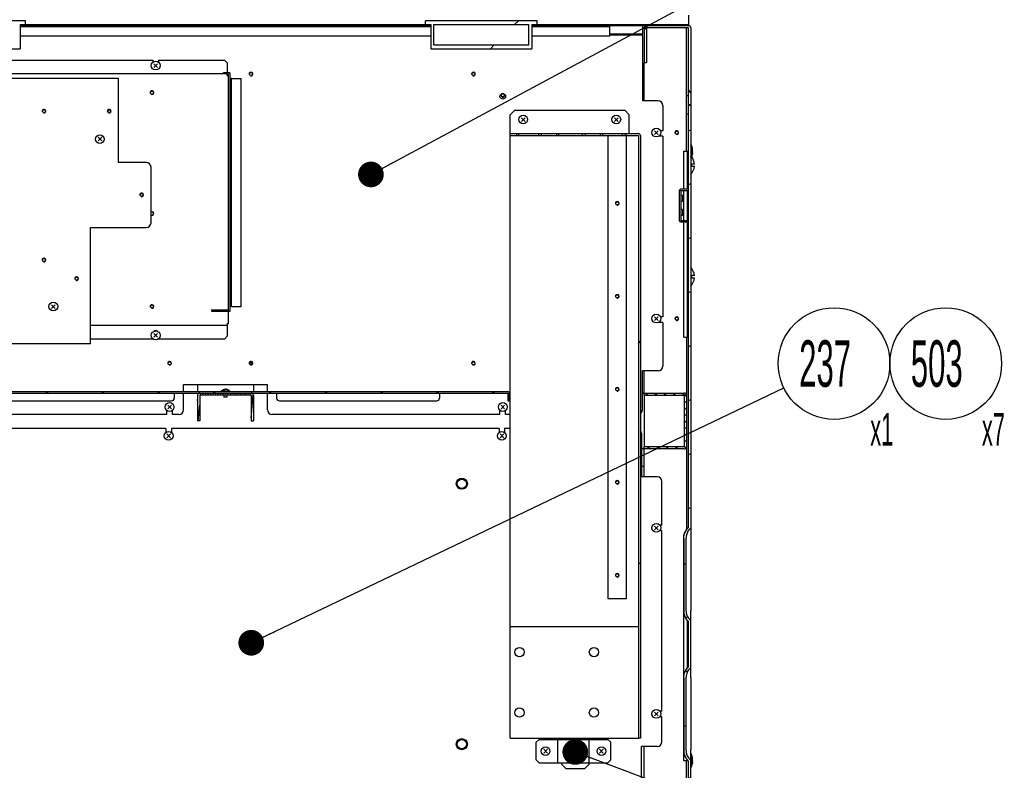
# Model space of a CAD drawing. Header units: millimetres. Extents: x 0 to 8390, y -1 to 5930.
# Tile 56 of 65: x 5324 to 6382, y 4102 to 4909. Entities that reach past the tile are written whole.
import ezdxf

# ---------------------------------------------------------------- set-up
doc = ezdxf.new("R2010")
doc.units = ezdxf.units.MM
doc.header["$LTSCALE"] = 462.55
doc.layers.get('0').update_dxf_attribs({"linetype": 'CONTINUOUS'})
for name, color, linetype in [('02___PRT_ALL_AXES', 7, 'CONTINUOUS'), ('7_ALL_FEATURES', 7, 'CONTINUOUS'), ('ALL_AXIS', 7, 'CONTINUOUS'), ('ALL_COSM_SKETCH', 7, 'CONTINUOUS')]:
    doc.layers.add(name, color=color, linetype=linetype)
doc.styles.get("Standard").update_dxf_attribs({"font": 'txt', "width": 0.5})
doc.dimstyles.get("Standard").update_dxf_attribs({"dimtxt": 35, "dimasz": 27.6, "dimexe": 2, "dimexo": 1, "dimtad": 1, "dimdec": 3, "dimdsep": 46, "dimtxsty": 'Standard', "dimblk": '_FILLED', "dimblk1": '_FILLED', "dimblk2": '_FILLED', "dimcen": 0.09, "dimadec": 3, "dimazin": 2, "dimtol": 1, "dimtp": 0.05, "dimtm": 0.05, "dimtfac": 1, "dimtdec": 3, "dimtofl": 0, "dimtmove": 0, "dimatfit": 3, "dimldrblk": '_FILLED', "dimfxl": 0, "dimtolj": 1, "dimarcsym": 0})
pattern_1 = [(45, (0, 0), (-118.9354, 118.9354), [])]

# ---------------------------------------------------------------- blocks, each defined once
blk = doc.blocks.new('_FILLED')
at = {"color": 0, "linetype": 'ByBlock'}
blk.add_solid([(0, 0), (-1, 0.163), (-1, -0.163)], dxfattribs=at)
blk = doc.blocks.new('BOM BALLOON 130_BL7', base_point=(6205.7, 4525.4))
at = {"color": 2, "linetype": 'Continuous'}
blk.add_circle((6198.7, 4539.5), 60, dxfattribs=at)
at = {"color": 2, "linetype": 'Continuous', "width": 0.5}
for s, height, p in [('237', 50, (6161.2, 4514.5)), ('x1', 35, (6237.6, 4451.3))]:
    blk.add_text(s, height=height, dxfattribs=at).set_placement(p)
blk = doc.blocks.new('BOM BALLOON 245_BL50', base_point=(6325.7, 4525.4))
at = {"color": 2, "linetype": 'Continuous'}
blk.add_circle((6318.7, 4539.5), 60, dxfattribs=at)
at = {"color": 2, "linetype": 'Continuous', "width": 0.5}
for s, height, p in [('503', 50, (6281.2, 4514.5)), ('x7', 35, (6357.6, 4451.3))]:
    blk.add_text(s, height=height, dxfattribs=at).set_placement(p)

msp = doc.modelspace()

# ---------------------------------------------------------------- hatches: boundary and pattern name
at = {"linetype": 'Continuous'}
h = msp.add_hatch(dxfattribs=at)
h.set_pattern_fill('DEFAULT__8', color=2, scale=54.240529, angle=45, style=0, pattern_type=0)
h.set_pattern_definition([(45, (0, 0), (-38.35385, 38.35385), [])])
edge = h.paths.add_edge_path()
edge.add_line((5046.7, 4904), (5215.5, 4904))
edge.add_line((5215.5, 4902.8), (5215.5, 4904))
edge.add_line((5046.7, 4902.8), (5215.5, 4902.8))
edge.add_line((5046.7, 4902.8), (5046.7, 4904))
edge = h.paths.add_edge_path()
edge.add_line((6042.7, 4902.8), (6042.7, 4904))
edge.add_line((5874, 4902.8), (6042.7, 4902.8))
edge.add_line((5874, 4902.8), (5874, 4904))
edge.add_line((5874, 4904), (6042.7, 4904))
edge = h.paths.add_edge_path()
edge.add_line((5324, 4904), (5765.5, 4904))
edge.add_line((5765.5, 4902.8), (5765.5, 4904))
edge.add_line((5324, 4902.8), (5765.5, 4902.8))
edge.add_line((5324, 4902.8), (5324, 4904))
h = msp.add_hatch(dxfattribs=at)
h.set_pattern_fill('DEFAULT__2', color=2, scale=168.2, angle=45, style=0, pattern_type=0)
h.set_pattern_definition(pattern_1)
edge = h.paths.add_edge_path()
edge.add_line((5329.7, 4904), (5324, 4904))
edge.add_line((5324, 4904), (5324, 4878))
edge.add_line((5215.5, 4878), (5324, 4878))
edge.add_line((5215.5, 4904), (5215.5, 4878))
edge.add_line((5215.5, 4904), (5209.7, 4904))
edge.add_line((5209.7, 4904), (5209.7, 4908))
edge.add_line((5329.7, 4908), (5209.7, 4908))
edge.add_line((5329.7, 4904), (5329.7, 4908))
edge.add_line((5218.7, 4882), (5218.7, 4904))
edge.add_line((5218.7, 4882), (5320.7, 4882))
edge.add_line((5320.7, 4882), (5320.7, 4904))
edge.add_line((5218.7, 4904), (5320.7, 4904))
h = msp.add_hatch(dxfattribs=at)
h.set_pattern_fill('DEFAULT__1', color=2, scale=168.2, angle=45, style=0, pattern_type=0)
h.set_pattern_definition(pattern_1)
edge = h.paths.add_edge_path()
edge.add_line((5879.7, 4904), (5874, 4904))
edge.add_line((5874, 4904), (5874, 4878))
edge.add_line((5765.5, 4878), (5874, 4878))
edge.add_line((5765.5, 4904), (5765.5, 4878))
edge.add_line((5765.5, 4904), (5759.7, 4904))
edge.add_line((5759.7, 4904), (5759.7, 4908))
edge.add_line((5879.7, 4908), (5759.7, 4908))
edge.add_line((5879.7, 4904), (5879.7, 4908))
edge.add_line((5768.7, 4882), (5768.7, 4904))
edge.add_line((5768.7, 4882), (5870.7, 4882))
edge.add_line((5870.7, 4882), (5870.7, 4904))
edge.add_line((5768.7, 4904), (5870.7, 4904))
h = msp.add_hatch(dxfattribs=at)
h.set_pattern_fill('DEFAULT__23', color=2, scale=55.957137, angle=125, style=0, pattern_type=0)
h.set_pattern_definition([(125, (0, 0), (-45.8374, -32.0957), [])])
edge = h.paths.add_edge_path()
edge.add_line((6044.7, 4900.5), (6044.7, 4817.8))
edge.add_line((6044.7, 4817.8), (6042.4, 4817.8))
edge.add_line((6042.4, 4900.5), (6042.4, 4817.8))
edge.add_line((6042.4, 4900.5), (5997, 4900.5))
edge.add_line((5997, 4900.5), (5997, 4862.8))
edge.add_line((5997, 4862.8), (5994.7, 4862.8))
edge.add_line((5994.7, 4900.5), (5994.7, 4862.8))
edge.add_arc((5997, 4900.5), 2.3, 90, 180)
edge.add_line((6042.4, 4902.8), (5997, 4902.8))
edge.add_arc((6042.4, 4900.5), 2.3, 0, 90)
edge = h.paths.add_edge_path()
edge.add_line((6044.7, 4062.8), (6044.7, 3705.1))
edge.add_arc((6042.4, 3705.1), 2.3, 270, 360)
edge.add_line((6042.4, 3702.8), (6007, 3702.8))
edge.add_arc((6007, 3705.1), 2.3, 180, 270)
edge.add_line((6004.7, 3705.1), (6004.7, 3740.5))
edge.add_line((6004.7, 3740.5), (5984.7, 3740.5))
edge.add_line((5984.7, 3740.5), (5984.7, 3742.8))
edge.add_line((6004.7, 3742.8), (5984.7, 3742.8))
edge.add_arc((6004.7, 3740.5), 2.3, 0, 90)
edge.add_line((6007, 3705.1), (6007, 3740.5))
edge.add_line((6042.4, 3705.1), (6007, 3705.1))
edge.add_line((6042.4, 4062.8), (6042.4, 3705.1))
edge.add_line((6044.7, 4062.8), (6042.4, 4062.8))
h = msp.add_hatch(dxfattribs=at)
h.set_pattern_fill('DEFAULT__22', color=2, scale=54.104658, angle=205, style=0, pattern_type=0)
h.set_pattern_definition([(205, (0, 0), (22.8656, -49.03547), [])])
edge = h.paths.add_edge_path()
edge.add_line((6042.4, 4052.8), (6042.4, 4072.8))
edge.add_line((6040.1, 4052.8), (6042.4, 4052.8))
edge.add_line((6040.1, 4052.8), (6040.1, 4072.8))
edge.add_line((6040.1, 4072.8), (6042.4, 4072.8))
edge = h.paths.add_edge_path()
edge.add_line((6042.4, 4807.8), (6042.4, 4827.8))
edge.add_line((6040.1, 4807.8), (6042.4, 4807.8))
edge.add_line((6040.1, 4807.8), (6040.1, 4827.8))
edge.add_line((6040.1, 4827.8), (6042.4, 4827.8))
h = msp.add_hatch(dxfattribs=at)
h.set_pattern_fill('DEFAULT__10', color=2, scale=52.570907, angle=205, style=0, pattern_type=0)
h.set_pattern_definition([(205, (0, 0), (22.21743, -47.64542), [])])
edge = h.paths.add_edge_path()
edge.add_line((6042.4, 4816.8), (6042.4, 4363.4))
edge.add_line((6044.7, 4816.8), (6042.4, 4816.8))
edge.add_line((6044.7, 4816.8), (6044.7, 4362.1))
edge.add_spline(control_points=[(6044.7, 4362.1), (6044.7, 4362.1), (6044.5, 4362), (6044.2, 4361.8), (6043.9, 4361.7), (6043.6, 4361.4), (6043.3, 4361.2), (6043, 4360.8), (6042.6, 4360.5), (6042.2, 4360), (6041.8, 4359.4), (6041.4, 4358.8), (6041, 4358.1), (6040.7, 4357.3), (6040.4, 4356.5), (6040.1, 4355.6), (6039.9, 4354.6), (6039.8, 4353.6), (6039.7, 4352.6), (6039.6, 4351.9), (6039.6, 4351.5)], knot_values=[0, 0, 0, 0, 0.055556, 0.111111, 0.166667, 0.222222, 0.277778, 0.333333, 0.388889, 0.444444, 0.5, 0.555556, 0.611111, 0.666667, 0.722222, 0.777778, 0.833333, 0.888889, 0.944444, 1, 1, 1, 1], degree=3, periodic=0)
edge.add_line((6039.6, 4351.5), (6039.6, 4274.1))
edge.add_spline(control_points=[(6039.6, 4274.1), (6039.6, 4273.8), (6039.7, 4273.1), (6039.8, 4272.1), (6039.9, 4271.1), (6040.1, 4270.1), (6040.4, 4269.2), (6040.7, 4268.4), (6041, 4267.6), (6041.4, 4266.9), (6041.8, 4266.2), (6042.2, 4265.7), (6042.6, 4265.2), (6043, 4264.8), (6043.3, 4264.5), (6043.6, 4264.2), (6043.9, 4264), (6044.2, 4263.8), (6044.5, 4263.7), (6044.7, 4263.6), (6044.7, 4263.6)], knot_values=[0, 0, 0, 0, 0.055556, 0.111111, 0.166667, 0.222222, 0.277778, 0.333333, 0.388889, 0.444444, 0.5, 0.555556, 0.611111, 0.666667, 0.722222, 0.777778, 0.833333, 0.888889, 0.944444, 1, 1, 1, 1], degree=3, periodic=0)
edge.add_line((6044.7, 4212.1), (6044.7, 4263.6))
edge.add_spline(control_points=[(6044.7, 4212.1), (6044.7, 4212.1), (6044.5, 4212), (6044.2, 4211.8), (6043.9, 4211.7), (6043.6, 4211.4), (6043.3, 4211.2), (6043, 4210.8), (6042.6, 4210.5), (6042.2, 4210), (6041.8, 4209.4), (6041.4, 4208.8), (6041, 4208.1), (6040.7, 4207.3), (6040.4, 4206.5), (6040.1, 4205.6), (6039.9, 4204.6), (6039.8, 4203.6), (6039.7, 4202.6), (6039.6, 4201.9), (6039.6, 4201.5)], knot_values=[0, 0, 0, 0, 0.055556, 0.111111, 0.166667, 0.222222, 0.277778, 0.333333, 0.388889, 0.444444, 0.5, 0.555556, 0.611111, 0.666667, 0.722222, 0.777778, 0.833333, 0.888889, 0.944444, 1, 1, 1, 1], degree=3, periodic=0)
edge.add_line((6039.6, 4201.5), (6039.6, 4124.1))
edge.add_spline(control_points=[(6039.6, 4124.1), (6039.6, 4123.8), (6039.7, 4123.1), (6039.8, 4122.1), (6039.9, 4121.1), (6040.1, 4120.1), (6040.4, 4119.2), (6040.7, 4118.4), (6041, 4117.6), (6041.4, 4116.9), (6041.8, 4116.2), (6042.2, 4115.7), (6042.6, 4115.2), (6043, 4114.8), (6043.3, 4114.5), (6043.6, 4114.2), (6043.9, 4114), (6044.2, 4113.8), (6044.5, 4113.7), (6044.7, 4113.6), (6044.7, 4113.6)], knot_values=[0, 0, 0, 0, 0.055556, 0.111111, 0.166667, 0.222222, 0.277778, 0.333333, 0.388889, 0.444444, 0.5, 0.555556, 0.611111, 0.666667, 0.722222, 0.777778, 0.833333, 0.888889, 0.944444, 1, 1, 1, 1], degree=3, periodic=0)
edge.add_line((6044.7, 4063.8), (6044.7, 4113.6))
edge.add_line((6044.7, 4063.8), (6042.4, 4063.8))
edge.add_line((6042.4, 4063.8), (6042.4, 4112.2))
edge.add_spline(control_points=[(6042.4, 4112.2), (6042.3, 4112.3), (6042.1, 4112.5), (6041.7, 4112.8), (6041.3, 4113.2), (6040.9, 4113.7), (6040.4, 4114.2), (6040, 4114.8), (6039.5, 4115.5), (6039.1, 4116.2), (6038.7, 4117), (6038.4, 4117.9), (6038.1, 4118.9), (6037.8, 4119.8), (6037.6, 4120.9), (6037.4, 4121.9), (6037.3, 4123), (6037.3, 4123.8), (6037.3, 4124.1)], knot_values=[0, 0, 0, 0, 0.0625, 0.125, 0.1875, 0.25, 0.3125, 0.375, 0.4375, 0.5, 0.5625, 0.625, 0.6875, 0.75, 0.8125, 0.875, 0.9375, 1, 1, 1, 1], degree=3, periodic=0)
edge.add_line((6037.3, 4124.1), (6037.3, 4201.5))
edge.add_spline(control_points=[(6037.3, 4201.5), (6037.3, 4201.9), (6037.3, 4202.7), (6037.4, 4203.8), (6037.6, 4204.9), (6037.8, 4206), (6038.1, 4207), (6038.5, 4208), (6038.9, 4208.9), (6039.3, 4209.7), (6039.7, 4210.5), (6040.2, 4211.2), (6040.7, 4211.8), (6041.1, 4212.3), (6041.6, 4212.8), (6042, 4213.1), (6042.3, 4213.3), (6042.4, 4213.4)], knot_values=[0, 0, 0, 0, 0.066667, 0.133333, 0.2, 0.266667, 0.333333, 0.4, 0.466667, 0.533333, 0.6, 0.666667, 0.733333, 0.8, 0.866667, 0.933333, 1, 1, 1, 1], degree=3, periodic=0)
edge.add_line((6042.4, 4213.4), (6042.4, 4262.2))
edge.add_spline(control_points=[(6042.4, 4262.2), (6042.3, 4262.3), (6042.1, 4262.5), (6041.7, 4262.8), (6041.3, 4263.2), (6040.9, 4263.7), (6040.4, 4264.2), (6040, 4264.8), (6039.5, 4265.5), (6039.1, 4266.2), (6038.7, 4267), (6038.4, 4267.9), (6038.1, 4268.9), (6037.8, 4269.8), (6037.6, 4270.9), (6037.4, 4271.9), (6037.3, 4273), (6037.3, 4273.8), (6037.3, 4274.1)], knot_values=[0, 0, 0, 0, 0.0625, 0.125, 0.1875, 0.25, 0.3125, 0.375, 0.4375, 0.5, 0.5625, 0.625, 0.6875, 0.75, 0.8125, 0.875, 0.9375, 1, 1, 1, 1], degree=3, periodic=0)
edge.add_line((6037.3, 4274.1), (6037.3, 4351.5))
edge.add_spline(control_points=[(6037.3, 4351.5), (6037.3, 4351.9), (6037.3, 4352.7), (6037.4, 4353.8), (6037.6, 4354.9), (6037.8, 4356), (6038.1, 4357), (6038.5, 4358), (6038.9, 4358.9), (6039.3, 4359.7), (6039.7, 4360.5), (6040.2, 4361.2), (6040.7, 4361.8), (6041.1, 4362.3), (6041.6, 4362.8), (6042, 4363.1), (6042.3, 4363.3), (6042.4, 4363.4)], knot_values=[0, 0, 0, 0, 0.066667, 0.133333, 0.2, 0.266667, 0.333333, 0.4, 0.466667, 0.533333, 0.6, 0.666667, 0.733333, 0.8, 0.866667, 0.933333, 1, 1, 1, 1], degree=3, periodic=0)
h = msp.add_hatch(dxfattribs=at)
h.set_pattern_fill('DEFAULT__4', color=2, scale=168.2, angle=45, style=0, pattern_type=0)
h.set_pattern_definition(pattern_1)
edge = h.paths.add_edge_path()
edge.add_line((5990.7, 4784.5), (5990.7, 4136.8))
edge.add_line((5990.7, 4136.8), (5988.4, 4136.8))
edge.add_line((5988.4, 4784.5), (5988.4, 4136.8))
edge.add_line((5974.1, 4784.5), (5988.4, 4784.5))
edge.add_line((5974.1, 4786.8), (5974.1, 4784.5))
edge.add_line((5974.1, 4786.8), (5988.4, 4786.8))
edge.add_arc((5988.4, 4784.5), 2.3, 0, 90)
edge = h.paths.add_edge_path()
edge.add_line((5850.7, 4784.5), (5850.7, 4786.8))
edge.add_line((5857.3, 4786.8), (5850.7, 4786.8))
edge.add_line((5857.3, 4786.8), (5857.3, 4784.5))
edge.add_line((5857.3, 4784.5), (5850.7, 4784.5))
edge = h.paths.add_edge_path()
edge.add_line((5947.3, 4784.5), (5931.1, 4784.5))
edge.add_line((5931.1, 4786.8), (5931.1, 4784.5))
edge.add_line((5947.3, 4786.8), (5931.1, 4786.8))
edge.add_line((5947.3, 4786.8), (5947.3, 4784.5))
edge = h.paths.add_edge_path()
edge.add_line((5900.4, 4784.5), (5884.1, 4784.5))
edge.add_line((5884.1, 4786.8), (5884.1, 4784.5))
edge.add_line((5900.4, 4786.8), (5884.1, 4786.8))
edge.add_line((5900.4, 4786.8), (5900.4, 4784.5))
h = msp.add_hatch(dxfattribs=at)
h.set_pattern_fill('DEFAULT__5', color=2, scale=25.330732, angle=205, style=0, pattern_type=0)
h.set_pattern_definition([(205, (0, 0), (10.70523, -22.95744), [])])
edge = h.paths.add_edge_path()
edge.add_line((5072.7, 4509.4), (5848.1, 4509.4))
edge.add_arc((5848.1, 4507.8), 1.6, 0, 90)
edge.add_line((5849.7, 4507.8), (5849.7, 4499.4))
edge.add_line((5848.1, 4499.4), (5849.7, 4499.4))
edge.add_line((5848.1, 4507.8), (5848.1, 4499.4))
edge.add_line((5072.7, 4507.8), (5848.1, 4507.8))
edge.add_line((5072.7, 4507.8), (5072.7, 4509.4))
h = msp.add_hatch(dxfattribs=at)
h.set_pattern_fill('DEFAULT__14', color=2, scale=2.686451, angle=85, style=0, pattern_type=0)
h.set_pattern_definition([(85, (0, 0), (-2.6762282, 0.2341396), [])])
edge = h.paths.add_edge_path()
edge.add_line((5572.4, 4507.8), (5517, 4507.8))
edge.add_arc((5572.4, 4505.5), 2.3, 0, 90)
edge.add_line((5574.7, 4505.5), (5574.7, 4477.8))
edge.add_line((5572.4, 4477.8), (5574.7, 4477.8))
edge.add_line((5572.4, 4505.5), (5572.4, 4477.8))
edge.add_line((5572.4, 4505.5), (5517, 4505.5))
edge.add_line((5517, 4505.5), (5517, 4477.8))
edge.add_line((5517, 4477.8), (5514.7, 4477.8))
edge.add_line((5514.7, 4505.5), (5514.7, 4477.8))
edge.add_arc((5517, 4505.5), 2.3, 90, 180)
h = msp.add_hatch(dxfattribs=at)
h.set_pattern_fill('DEFAULT__21', color=2, scale=5.714326, angle=325, style=0, pattern_type=0)
h.set_pattern_definition([(325, (0, 0), (3.2776025, 4.6809015), [])])
edge = h.paths.add_edge_path()
edge.add_line((5994.7, 4447.8), (5994.7, 4450.1))
edge.add_line((6037.8, 4450.1), (5994.7, 4450.1))
edge.add_line((6037.8, 4505.5), (6037.8, 4450.1))
edge.add_line((5994.7, 4505.5), (6037.8, 4505.5))
edge.add_line((5994.7, 4505.5), (5994.7, 4507.8))
edge.add_line((5994.7, 4507.8), (6037.8, 4507.8))
edge.add_arc((6037.8, 4505.5), 2.3, 0, 90)
edge.add_line((6040.1, 4505.5), (6040.1, 4450.1))
edge.add_arc((6037.8, 4450.1), 2.3, 270, 360)
edge.add_line((6037.8, 4447.8), (5994.7, 4447.8))

# ---------------------------------------------------------------- linework, layer by layer
at = {"color": 7, "linetype": 'Continuous'}
for p, q in [((6042.7, 4902.8), (6042.7, 4914)), ((5329.7, 4908), (5209.7, 4908)), ((5324, 4904), (5324, 4878)), ((5324, 4904), (5765.5, 4904)), ((5324, 4902.8), (5765.5, 4902.8)), ((5329.7, 4904), (5329.7, 4908)), ((5759.7, 4904), (5759.7, 4908)), ((5879.7, 4908), (5759.7, 4908)), ((5765.5, 4904), (5765.5, 4878)), ((5768.7, 4882), (5768.7, 4904)), ((5768.7, 4904), (5870.7, 4904)), ((5870.7, 4882), (5870.7, 4904)), ((5874, 4904), (5874, 4878)), ((5874, 4904), (6042.7, 4904)), ((5874, 4902.8), (6042.7, 4902.8)), ((5879.7, 4904), (5879.7, 4908)), ((5957.7, 4901.6), (5957.7, 4902.8)), ((5992.7, 4900.5), (5994.7, 4900.5)), ((5994.7, 4900.5), (5994.7, 4862.8)), ((5997, 4900.5), (5997, 4862.8)), ((6042.4, 4900.5), (5997, 4900.5)), ((6042.4, 4363.4), (6042.4, 4900.5)), ((6044.7, 4900.5), (6044.7, 4351.5)), ((5215.5, 4878), (5324, 4878)), ((5765.5, 4878), (5874, 4878)), ((5768.7, 4882), (5870.7, 4882)), ((5997, 4862.8), (5994.7, 4862.8)), ((5542.7, 4850.8), (5542.7, 4852.4)), ((5548.1, 4850.8), (5542.7, 4850.8)), ((5548.1, 4595.8), (5548.1, 4850.8)), ((5551.3, 4845.8), (5549.7, 4845.8)), ((6040.1, 4767.8), (6040.1, 4827.8)), ((6040.1, 4827.8), (6042.4, 4827.8)), ((6044.7, 4817.8), (6042.4, 4817.8)), ((6044.7, 4816.8), (6042.4, 4816.8)), ((5855.7, 4811.8), (5850.7, 4806.8)), ((5850.7, 4256.8), (5850.7, 4806.8)), ((5855.7, 4811.8), (5973.7, 4811.8)), ((5978.7, 4806.8), (5973.7, 4811.8)), ((5978.7, 4786.8), (5978.7, 4806.8)), ((6040.1, 4807.8), (6042.4, 4807.8)), ((5850.7, 4786.8), (5900.4, 4786.8)), ((5850.7, 4784.5), (5900.4, 4784.5)), ((5857.3, 4786.8), (5857.3, 4784.5)), ((5860.1, 4784.5), (5860.1, 4786.8)), ((5881.4, 4784.5), (5881.4, 4786.8)), ((5884.1, 4786.8), (5884.1, 4784.5)), ((5900.4, 4786.8), (5900.4, 4784.5)), ((5931.1, 4786.8), (5931.1, 4784.5)), ((5931.1, 4786.8), (5988.4, 4786.8)), ((5931.1, 4784.5), (5988.4, 4784.5)), ((5947.3, 4786.8), (5947.3, 4784.5)), ((5950.1, 4784.5), (5950.1, 4786.8)), ((5971.4, 4784.5), (5971.4, 4786.8)), ((5974.1, 4786.8), (5974.1, 4784.5)), ((5988.4, 4784.5), (5988.4, 4136.8)), ((5990.7, 4784.5), (5990.7, 4136.8)), ((6045.5, 4760.7), (6045.5, 4775)), ((6037.2, 4767.8), (6042.4, 4767.8)), ((6037.2, 4726.8), (6037.2, 4767.8)), ((6041.2, 4736.8), (6041.2, 4767.8)), ((6046.6, 4766.1), (6046.6, 4766.1)), ((6048.7, 4754), (6045.7, 4754)), ((6045.7, 4751.7), (6045.7, 4754)), ((6045.7, 4751.7), (6048.7, 4751.7)), ((6040.9, 4736.8), (6042.4, 4736.8)), ((6040.9, 4725.3), (6033.9, 4725.3)), ((6033.9, 4725.3), (6033.9, 4693.3)), ((6035.7, 4720), (6034.8, 4720)), ((6035.7, 4720), (6035.7, 4713.7)), ((6037.2, 4693.3), (6037.2, 4725.3)), ((6041.2, 4693.3), (6041.2, 4725.4)), ((6035.7, 4713.7), (6034.8, 4713.7)), ((6033.9, 4693.3), (6040.9, 4693.3)), ((6037.2, 4567.8), (6037.2, 4691.8)), ((6040.9, 4681.8), (6042.4, 4681.8)), ((6041.2, 4567.8), (6041.2, 4681.8)), ((6048.7, 4634), (6045.7, 4634)), ((6045.7, 4631.7), (6045.7, 4634)), ((6045.7, 4631.7), (6048.7, 4631.7)), ((5529.7, 4597.4), (5529.7, 4595.8)), ((5529.7, 4597.4), (5548.1, 4597.4)), ((5548.1, 4595.8), (5549.7, 4595.8)), ((5551.3, 4600.8), (5549.7, 4600.8)), ((6037.2, 4567.8), (6042.4, 4567.8)), ((6040.1, 4567.8), (6040.1, 4361.3)), ((5049.7, 4507.8), (5848.1, 4507.8)), ((5072.7, 4509.4), (5848.1, 4509.4)), ((5848.1, 4507.8), (5848.1, 4499.4)), ((5849.7, 4507.8), (5849.7, 4499.4)), ((5994.7, 4507.8), (6037.8, 4507.8)), ((5994.7, 4505.5), (5994.7, 4507.8)), ((5514.7, 4505.5), (5514.7, 4477.8)), ((5517, 4505.5), (5517, 4477.8)), ((5572.4, 4505.5), (5517, 4505.5)), ((5572.4, 4505.5), (5572.4, 4477.8)), ((5574.7, 4505.5), (5574.7, 4477.8)), ((5848.1, 4499.4), (5849.7, 4499.4)), ((5994.7, 4505.5), (6037.8, 4505.5)), ((6037.8, 4505.5), (6037.8, 4450.1)), ((5517, 4477.8), (5514.7, 4477.8)), ((5572.4, 4477.8), (5574.7, 4477.8)), ((6037.8, 4450.1), (5994.7, 4450.1)), ((5994.7, 4447.8), (5994.7, 4450.1)), ((6037.8, 4447.8), (5994.7, 4447.8)), ((6037.3, 4274.1), (6037.3, 4351.5)), ((6039.6, 4351.5), (6039.6, 4274.1)), ((6037.2, 4203.4), (6037.2, 4272.3)), ((6044.7, 4201.5), (6044.7, 4274.1)), ((6041.2, 4212.6), (6041.2, 4263.1)), ((6042.4, 4213.4), (6042.4, 4262.2)), ((6037.3, 4124.1), (6037.3, 4201.5)), ((6039.6, 4201.5), (6039.6, 4124.1)), ((5905.7, 4136.8), (5905.7, 4135.3)), ((5935.7, 4135.3), (5935.7, 4136.8)), ((5990.7, 4136.8), (5988.4, 4136.8)), ((6037.2, 4112.8), (6037.2, 4122.3)), ((6044.7, 3705.1), (6044.7, 4124.1)), ((6045.5, 4105.7), (6045.5, 4120)), ((5905.7, 4110.3), (5905.7, 4108.8)), ((5905.7, 4108.8), (5910.7, 4103.8)), ((5930.7, 4103.8), (5935.7, 4108.8)), ((5935.7, 4108.8), (5935.7, 4110.3)), ((6037.2, 4112.8), (6041.5, 4112.8)), ((6040.1, 4052.8), (6040.1, 4112.8)), ((6041.2, 4112.8), (6041.2, 4113.1)), ((6042.4, 3705.1), (6042.4, 4112.2)), ((6046.6, 4111.1), (6046.6, 4111.1)), ((5930.7, 4103.8), (5910.7, 4103.8))]:
    msp.add_line(p, q, dxfattribs=at)
at = {"color": 3, "linetype": 'Continuous'}
for p, q in [((5765.5, 4901.6), (5324, 4901.6)), ((5957.7, 4901.6), (5874, 4901.6)), ((5957.7, 4891.6), (5957.7, 4901.6)), ((5992.7, 4902.8), (5992.7, 4894)), ((6040.1, 4827.8), (6040.1, 4900.5)), ((5765.5, 4891.6), (5324, 4891.6)), ((5957.7, 4891.6), (5874, 4891.6)), ((5472.7, 4865.8), (5543.5, 4865.8)), ((5546.5, 4862.8), (5543.5, 4865.8)), ((5546.5, 4862.8), (5546.5, 4852.4)), ((5994.7, 4821.8), (5994.7, 4862.8)), ((5542.7, 4850.8), (5121.3, 4850.8)), ((5542.7, 4852.4), (5548.1, 4852.4)), ((5546.5, 4849.2), (5546.5, 4850.8)), ((5546.5, 4849.2), (5548.1, 4849.2)), ((5549.7, 4595.8), (5549.7, 4850.8)), ((5429.7, 4845.8), (5099.7, 4845.8)), ((5429.7, 4755.8), (5429.7, 4845.8)), ((5551.3, 4600.8), (5551.3, 4845.8)), ((5551.3, 4845.8), (5561.7, 4845.8)), ((5561.7, 4600.8), (5561.7, 4845.8)), ((5994.7, 4842.8), (5992.7, 4842.8)), ((5955.7, 4784.5), (5955.7, 4286.8)), ((5975.7, 4286.8), (5975.7, 4784.5)), ((5459.7, 4755.8), (5429.7, 4755.8)), ((5464.7, 4690.8), (5464.7, 4750.8)), ((6040.9, 4736.8), (6040.9, 4726.8)), ((6032.4, 4725.3), (6032.4, 4693.3)), ((6040.9, 4726.8), (6033.9, 4726.8)), ((6033.9, 4691.8), (6040.9, 4691.8)), ((6040.9, 4691.8), (6040.9, 4681.8)), ((5399.7, 4560.8), (5399.7, 4685.8)), ((5399.7, 4685.8), (5459.7, 4685.8)), ((5529.7, 4595.8), (5548.1, 4595.8)), ((5548.1, 4582.4), (5548.1, 4595.8)), ((5551.3, 4600.8), (5561.7, 4600.8)), ((5546.5, 4582.4), (5546.5, 4568.8)), ((5546.5, 4582.4), (5548.1, 4582.4)), ((5399.7, 4580.8), (5546.5, 4580.8)), ((5399.7, 4560.8), (5099.7, 4560.8)), ((5543.5, 4565.8), (5472.7, 4565.8)), ((5543.5, 4565.8), (5546.5, 4568.8)), ((5994.7, 4507.8), (5994.7, 4531.8)), ((5514.7, 4516.8), (5514.7, 4509.4)), ((5994.7, 4507.8), (5992.7, 4507.8)), ((5994.7, 4505.5), (5994.7, 4450.1)), ((5994.7, 4447.8), (5991.7, 4447.8)), ((5994.7, 4417.8), (5994.7, 4447.8)), ((5994.7, 4428.8), (5991.7, 4428.8)), ((5955.7, 4286.8), (5975.7, 4286.8)), ((5850.7, 4256.8), (5988.4, 4256.8)), ((5850.7, 4136.8), (5850.7, 4256.8)), ((5850.7, 4136.8), (5988.4, 4136.8)), ((5881.7, 4135.3), (5878.7, 4132.3)), ((5878.7, 4113.3), (5878.7, 4132.3)), ((5881.7, 4135.3), (5955.7, 4135.3)), ((5901.7, 4110.3), (5901.7, 4135.3)), ((5935.7, 4110.3), (5935.7, 4135.3)), ((5958.7, 4132.3), (5955.7, 4135.3)), ((5958.7, 4113.3), (5958.7, 4132.3)), ((5994.7, 4053), (5994.7, 4127.8)), ((5878.7, 4113.3), (5881.7, 4110.3)), ((5881.7, 4110.3), (5955.7, 4110.3)), ((5955.7, 4110.3), (5958.7, 4113.3))]:
    msp.add_line(p, q, dxfattribs=at)
at = {"color": 7, "linetype": 'Continuous'}
for points in [[(6041, 4362.3), (6040.8, 4362.1), (6040.3, 4361.5), (6039.8, 4360.8), (6039.3, 4360), (6038.8, 4359.1), (6038.4, 4358.2)], [(6041, 4212.3), (6040.8, 4212.1), (6040.3, 4211.5), (6039.8, 4210.8), (6039.3, 4210), (6038.8, 4209.1), (6038.4, 4208.2)]]:
    msp.add_lwpolyline(points, dxfattribs=at)
for centre, radius, start, end in [((5997, 4900.5), 2.3, 90, 180), ((6042.4, 4900.5), 2.3, 0, 90), ((5988.4, 4784.5), 2.3, 0, 90), ((6031.5, 4768.3), 15.3, 351.9945, 358.3939), ((6031.5, 4768.3), 15.2, 358.4039, 4.8501), ((6031.5, 4767.4), 15.2, 355.1499, 1.5961), ((6034.8, 4720.9), 0.9, 180, 270), ((6040.9, 4726.8), 1.5, 270, 360), ((6034.8, 4712.8), 0.9, 90, 180), ((6040.9, 4691.8), 1.5, 0, 90), ((5517, 4505.5), 2.3, 90, 180), ((5572.4, 4505.5), 2.3, 0, 90), ((5848.1, 4507.8), 1.6, 0, 90), ((6037.8, 4505.5), 2.3, 0, 90), ((6037.8, 4450.1), 2.3, 270, 360), ((6031.5, 4113.3), 15.3, 351.9945, 358.3939), ((6031.5, 4113.3), 15.2, 358.4039, 4.8501), ((6031.5, 4112.4), 15.2, 355.1499, 1.5961)]:
    msp.add_arc(centre, radius, start, end, dxfattribs=at)
at = {"color": 3, "linetype": 'Continuous'}
for centre, radius, start, end in [((5548.1, 4850.8), 1.6, 0, 90), ((5459.7, 4750.8), 5, 0, 90), ((6033.9, 4725.3), 1.5, 90, 180), ((5459.7, 4690.8), 5, 270, 360), ((6033.9, 4693.3), 1.5, 180, 270)]:
    msp.add_arc(centre, radius, start, end, dxfattribs=at)
at = {"color": 2, "linetype": 'Continuous'}
for centre, start, end in [((5572.2, 4850.8), 255, 195), ((5811.2, 4850.8), 255, 195), ((5465.7, 4830.8), 255, 195), ((5842.7, 4827.8), 105.7528, 195), ((5842.7, 4827.8), 255, 74.2472), ((5349.7, 4810.8), 255, 195), ((5419.7, 4810.8), 255, 195), ((6029.7, 4787.8), 255, 195), ((5454.7, 4720.8), 255, 195), ((5965.7, 4711.8), 255, 195), ((5465.7, 4700.8), 255, 120), ((5349.7, 4650.8), 255, 195), ((5384.7, 4630.8), 255, 195), ((5965.7, 4611.8), 255, 195), ((5465.7, 4600.8), 255, 195), ((6029.7, 4587.8), 255, 195), ((5484.7, 4539.8), 255, 195), ((5572.2, 4539.8), 255, 195), ((5811.2, 4539.8), 255, 195), ((5965.7, 4511.8), 255, 195), ((5965.7, 4411.8), 255, 195), ((5965.7, 4311.8), 255, 195)]:
    msp.add_arc(centre, 2, start, end, dxfattribs=at)
at = {"color": 7, "linetype": 'Continuous'}
for points, knots in [([(6046.6, 4766.1), (6046.6, 4765.8), (6046.3, 4764.4), (6045.9, 4763.1), (6045.5, 4762.1)], [0, 0, 0, 0, 0.248738, 1, 1, 1, 1]), ([(6045.5, 4761.3), (6045.7, 4761.7), (6046.3, 4763.2), (6046.6, 4764.9), (6046.7, 4766.1)], [0, 0, 0, 0, 0.252412, 1, 1, 1, 1]), ([(6037.3, 4351.5), (6037.3, 4352.7), (6037.5, 4354.9), (6038.7, 4359.2), (6040.7, 4362.1), (6042.4, 4363.4)], [0, 0, 0, 0, 0.251499, 0.502924, 1, 1, 1, 1]), ([(6044.7, 4362.1), (6043.8, 4361.7), (6042.4, 4360.5), (6041.1, 4358.3), (6040, 4355.4), (6039.6, 4353.1), (6039.6, 4351.5)], [0, 0, 0, 0, 0.248928, 0.436797, 0.624809, 1, 1, 1, 1]), ([(6042.4, 4262.2), (6040.7, 4263.5), (6038.7, 4266.5), (6037.5, 4270.8), (6037.3, 4273), (6037.3, 4274.1)], [0, 0, 0, 0, 0.497074, 0.7485, 1, 1, 1, 1]), ([(6039.6, 4274.1), (6039.6, 4273.1), (6039.8, 4271.3), (6040.5, 4268.8), (6041.7, 4266), (6043.4, 4264.2), (6044.7, 4263.6)], [0, 0, 0, 0, 0.251222, 0.439725, 0.628148, 1, 1, 1, 1]), ([(6037.3, 4201.5), (6037.3, 4202.7), (6037.5, 4204.9), (6038.7, 4209.2), (6040.7, 4212.1), (6042.4, 4213.4)], [0, 0, 0, 0, 0.251499, 0.502924, 1, 1, 1, 1]), ([(6044.7, 4212.1), (6043.8, 4211.7), (6042.4, 4210.5), (6041.1, 4208.3), (6040, 4205.4), (6039.6, 4203.1), (6039.6, 4201.5)], [0, 0, 0, 0, 0.248928, 0.436797, 0.624809, 1, 1, 1, 1]), ([(6042.4, 4112.2), (6040.7, 4113.5), (6038.7, 4116.5), (6037.5, 4120.8), (6037.3, 4123), (6037.3, 4124.1)], [0, 0, 0, 0, 0.497074, 0.7485, 1, 1, 1, 1]), ([(6039.6, 4124.1), (6039.6, 4123.1), (6039.8, 4121.3), (6040.5, 4118.8), (6041.7, 4116), (6043.4, 4114.2), (6044.7, 4113.6)], [0, 0, 0, 0, 0.251222, 0.439725, 0.628148, 1, 1, 1, 1]), ([(6046.6, 4111.1), (6046.6, 4110.8), (6046.3, 4109.4), (6045.9, 4108.1), (6045.5, 4107.1)], [0, 0, 0, 0, 0.248738, 1, 1, 1, 1]), ([(6045.5, 4106.3), (6045.7, 4106.7), (6046.3, 4108.2), (6046.6, 4109.9), (6046.7, 4111.1)], [0, 0, 0, 0, 0.252412, 1, 1, 1, 1])]:
    msp.add_open_spline(points, degree=3, knots=knots, dxfattribs=at)
at = {"layer": '02___PRT_ALL_AXES', "color": 3, "linetype": 'Continuous'}
for p, q in [((5202.7, 4865.8), (5466.7, 4865.8)), ((5466.7, 4865.8), (5466.7, 4863.4)), ((5472.7, 4865.8), (5472.7, 4863.4)), ((6014.7, 4783.8), (6010.2, 4783.8)), ((6014.7, 4789.8), (6012, 4789.8)), ((6014.7, 4783.8), (6014.7, 4589.8)), ((6014.7, 4583.8), (6010.2, 4583.8)), ((6014.7, 4589.8), (6012, 4589.8)), ((5466.7, 4565.8), (5399.7, 4565.8)), ((5466.7, 4565.8), (5466.7, 4566.2)), ((5472.7, 4565.8), (5472.7, 4566.2)), ((5481.7, 4484.8), (5481.7, 4489.2)), ((5487.7, 4484.8), (5487.7, 4489.2)), ((5839.7, 4484.8), (5839.7, 4489.2)), ((5845.7, 4484.8), (5845.7, 4489.2)), ((5481.7, 4484.8), (5177.7, 4484.8))]:
    msp.add_line(p, q, dxfattribs=at)
at = {"layer": '02___PRT_ALL_AXES', "color": 7, "linetype": 'Continuous'}
for p, q in [((5900.4, 4786.8), (5931.1, 4786.8)), ((5900.4, 4784.5), (5931.1, 4784.5)), ((5903.1, 4784.5), (5903.1, 4786.8)), ((5928.3, 4784.5), (5928.3, 4786.8)), ((6035.7, 4705), (6034.8, 4705)), ((6035.7, 4698.7), (6034.8, 4698.7)), ((6035.7, 4705), (6035.7, 4698.7)), ((5480.7, 4469.8), (5176.7, 4469.8)), ((5480.7, 4469.8), (5480.7, 4465.4)), ((5486.7, 4469.8), (5486.7, 4465.4)), ((5838.7, 4469.8), (5486.7, 4469.8)), ((5838.7, 4469.8), (5838.7, 4465.4)), ((5844.7, 4469.8), (5844.7, 4465.4)), ((6013.7, 4365.8), (6011.4, 4365.8)), ((6013.7, 4359.8), (6011.4, 4359.8)), ((6013.7, 4165.8), (6013.7, 4359.8)), ((6037.1, 4351.5), (6037.1, 4274.1)), ((6044.7, 4351.5), (6044.7, 4274.1)), ((6037.1, 4201.5), (6037.1, 4124.1)), ((6044.7, 4201.5), (6044.7, 4124.1)), ((6013.7, 4165.8), (6011.4, 4165.8)), ((6013.7, 4159.8), (6011.4, 4159.8))]:
    msp.add_line(p, q, dxfattribs=at)
at = {"layer": '02___PRT_ALL_AXES', "color": 3, "linetype": 'Continuous'}
for centre, radius in [((5572.2, 4850.8), 1.65), ((5811.2, 4850.8), 1.65), ((5465.7, 4830.8), 1.65), ((5842.7, 4826.8), 3), ((5842.7, 4827.8), 1.65), ((5349.7, 4810.8), 1.65), ((5419.7, 4810.8), 1.65), ((6029.7, 4787.8), 1.65), ((5454.7, 4720.8), 1.65), ((5965.7, 4711.8), 1.65), ((5349.7, 4650.8), 1.65), ((5384.7, 4630.8), 1.65), ((5965.7, 4611.8), 1.65), ((5465.7, 4600.8), 1.65), ((6029.7, 4587.8), 1.65), ((5484.7, 4539.8), 1.65), ((5572.2, 4539.8), 1.65), ((5811.2, 4539.8), 1.65), ((5965.7, 4511.8), 1.65), ((5965.7, 4411.8), 1.65), ((5965.7, 4311.8), 1.65), ((5860.7, 4229.3), 5), ((5940.7, 4229.3), 5), ((5860.7, 4164.3), 5), ((5940.7, 4164.3), 5)]:
    msp.add_circle(centre, radius, dxfattribs=at)
at = {"layer": '02___PRT_ALL_AXES', "color": 7, "linetype": 'Continuous'}
for centre in [(5798.7, 4410.3), (5798.7, 4130.3)]:
    msp.add_circle(centre, 6, dxfattribs=at)
for centre, radius, start, end in [((6044, 4772.8), 1, 0, 41.4096), ((6044, 4762.9), 1, 318.5904, 360), ((6034.2, 4752.8), 14.5, 42.055, 42.3515), ((6034.2, 4752.8), 14.5, 4.5499, 37.1902), ((6034.2, 4752.8), 14.5, 316.3972, 355.4501), ((6034.8, 4705.9), 0.9, 180, 270), ((6034.8, 4697.8), 0.9, 90, 180), ((6034.2, 4632.8), 14.5, 4.5499, 43.6028), ((6034.2, 4632.8), 14.5, 316.3972, 355.4501), ((6005.7, 4362.8), 3, 139.9007, 220.0993), ((6047.8, 4356), 9.29, 125.3143, 125.9495), ((6047.8, 4269.6), 9.29, 234.0505, 234.6857), ((6047.8, 4206), 9.29, 125.3143, 125.9495), ((6005.7, 4162.8), 3, 139.9007, 220.0993), ((6044, 4117.8), 1, 0, 41.4096), ((6047.8, 4119.6), 9.29, 234.0505, 234.6857), ((6044, 4107.9), 1, 318.5904, 360)]:
    msp.add_arc(centre, radius, start, end, dxfattribs=at)
at = {"layer": '02___PRT_ALL_AXES', "color": 3, "linetype": 'Continuous'}
for centre, radius, start, end in [((5465.7, 4700.8), 1.65, 232.613, 127.387), ((5469.7, 4571.8), 3, 48.9614, 131.0386)]:
    msp.add_arc(centre, radius, start, end, dxfattribs=at)
at = {"layer": '02___PRT_ALL_AXES', "color": 7, "linetype": 'Continuous'}
for points in [[(6041, 4362.3), (6039.9, 4361.2), (6039, 4359.7), (6038.4, 4358.2)], [(6042.4, 4363.6), (6041.9, 4363.2), (6041.4, 4362.8), (6041, 4362.3)], [(6041, 4212.3), (6039.9, 4211.2), (6039, 4209.7), (6038.4, 4208.2)], [(6042.4, 4213.6), (6041.9, 4213.2), (6041.4, 4212.8), (6041, 4212.3)]]:
    msp.add_open_spline(points, degree=3, dxfattribs=at)
for points, knots in [([(6037.1, 4351.5), (6037.1, 4352.1), (6037.3, 4354.4), (6037.8, 4356.7), (6038.4, 4358.2)], [0, 0, 0, 0, 0.254417, 1, 1, 1, 1]), ([(6037.1, 4274.1), (6037.1, 4273), (6037.3, 4270.7), (6038.3, 4267.5), (6039.9, 4264.4), (6041.5, 4262.8), (6042.4, 4262.1)], [0, 0, 0, 0, 0.250262, 0.50045, 0.750442, 1, 1, 1, 1]), ([(6037.1, 4201.5), (6037.1, 4202.1), (6037.3, 4204.4), (6037.8, 4206.7), (6038.4, 4208.2)], [0, 0, 0, 0, 0.254417, 1, 1, 1, 1]), ([(6037.1, 4124.1), (6037.1, 4123), (6037.3, 4120.7), (6038.3, 4117.5), (6039.9, 4114.4), (6041.5, 4112.8), (6042.4, 4112.1)], [0, 0, 0, 0, 0.250262, 0.50045, 0.750442, 1, 1, 1, 1])]:
    msp.add_open_spline(points, degree=3, knots=knots, dxfattribs=at)
at = {"layer": '7_ALL_FEATURES', "color": 3, "linetype": 'Continuous'}
for p, q in [((5957.7, 4894), (5992.7, 4894)), ((5992.7, 4892.5), (5992.7, 4821.8)), ((6009.7, 4821.8), (5992.7, 4821.8)), ((6014.7, 4816.8), (6014.7, 4789.8)), ((6014.7, 4583.8), (6014.7, 4536.8)), ((6009.7, 4531.8), (5992.7, 4531.8)), ((5992.7, 4489.8), (5992.7, 4531.8)), ((5499.7, 4509.4), (5499.7, 4516.8)), ((5499.7, 4516.8), (5589.7, 4516.8)), ((5499.7, 4489.8), (5499.7, 4507.8)), ((5574.7, 4516.8), (5574.7, 4509.4)), ((5589.7, 4509.4), (5589.7, 4516.8)), ((5589.7, 4489.8), (5589.7, 4507.8)), ((5494.7, 4484.8), (5487.7, 4484.8)), ((5839.7, 4484.8), (5594.7, 4484.8)), ((5850.7, 4484.8), (5845.7, 4484.8))]:
    msp.add_line(p, q, dxfattribs=at)
at = {"layer": '7_ALL_FEATURES', "color": 7, "linetype": 'Continuous'}
for p, q in [((5992.7, 4892.4), (5957.7, 4892.4)), ((5992.7, 4892.5), (5992.7, 4894)), ((5572.4, 4538.2), (5572.4, 4541.4)), ((5489.7, 4507.8), (5489.7, 4502.4)), ((5599.7, 4507.8), (5599.7, 4502.4)), ((5774.7, 4507.8), (5774.7, 4502.4)), ((5157.7, 4499.4), (5486.7, 4499.4)), ((5602.7, 4499.4), (5771.7, 4499.4)), ((5850.7, 4469.8), (5844.7, 4469.8)), ((5991.7, 4464.8), (5991.7, 4417.8)), ((6008.7, 4417.8), (5991.7, 4417.8)), ((6013.7, 4365.8), (6013.7, 4412.8)), ((6013.7, 4132.8), (6013.7, 4159.8)), ((6008.7, 4127.8), (5991.7, 4127.8)), ((5991.7, 4087.8), (5991.7, 4127.8))]:
    msp.add_line(p, q, dxfattribs=at)
at = {"layer": '7_ALL_FEATURES', "color": 3, "linetype": 'Continuous'}
for centre, start, end in [((6009.7, 4816.8), 0, 90), ((6009.7, 4536.8), 270, 360), ((5494.7, 4489.8), 270, 360), ((5594.7, 4489.8), 180, 270), ((5987.7, 4489.8), 307.6157, 360)]:
    msp.add_arc(centre, 5, start, end, dxfattribs=at)
at = {"layer": '7_ALL_FEATURES', "color": 7, "linetype": 'Continuous'}
for centre, radius, start, end in [((5486.7, 4502.4), 3, 270, 360), ((5602.7, 4502.4), 3, 180, 270), ((5771.7, 4502.4), 3, 270, 360), ((5986.7, 4464.8), 5, 0, 35.3787), ((6008.7, 4412.8), 5, 0, 90), ((6008.7, 4132.8), 5, 270, 360)]:
    msp.add_arc(centre, radius, start, end, dxfattribs=at)
at = {"layer": 'ALL_AXIS', "color": 7, "linetype": 'Continuous'}
for p, q in [((6045.5, 4775), (6045, 4775)), ((6045, 4760.7), (6045, 4775)), ((6045.5, 4760.7), (6045, 4760.7)), ((5540, 4509.7), (5540, 4509.4)), ((5549.4, 4509.7), (5540, 4509.7)), ((5549.4, 4509.7), (5549.4, 4509.4)), ((5543.1, 4505.5), (5543.1, 4503.4)), ((5546.3, 4503.4), (5543.1, 4503.4)), ((5546.3, 4505.5), (5546.3, 4503.4)), ((6045.5, 4120), (6045, 4120)), ((6045, 4105.7), (6045, 4120)), ((6045.5, 4105.7), (6045, 4105.7))]:
    msp.add_line(p, q, dxfattribs=at)
for centre, radius in [((5469.7, 4859.8), 4.7), ((5864.7, 4801.8), 4.7), ((5964.7, 4801.8), 4.7), ((5409.7, 4780.8), 4.7), ((6007.7, 4787.8), 4.7), ((5359.7, 4600.8), 4.7), ((6007.7, 4587.8), 4.7), ((5469.7, 4569.8), 4.7), ((5484.7, 4492.8), 4.7), ((5842.7, 4492.8), 4.7), ((5483.7, 4461.8), 4.7), ((5841.7, 4461.8), 4.7), ((5798.7, 4410.3), 5), ((6007.7, 4362.8), 4.7), ((6007.7, 4162.8), 4.7), ((5798.7, 4130.3), 5), ((5888.7, 4122.8), 4.7), ((5948.7, 4122.8), 4.7)]:
    msp.add_circle(centre, radius, dxfattribs=at)
for centre, radius, start, end in [((6026.5, 4767.8), 20.3, 4.8605, 20.6097), ((6026.5, 4767.8), 20.3, 339.3903, 355.1395), ((5544.7, 4505.8), 6.1, 39.6019, 140.3981), ((6026.5, 4112.8), 20.3, 4.8605, 20.6097), ((6026.5, 4112.8), 20.3, 339.3903, 355.1395)]:
    msp.add_arc(centre, radius, start, end, dxfattribs=at)
at = {"layer": 'ALL_COSM_SKETCH', "color": 7, "linetype": 'Continuous'}
for p, q in [((5467.8, 4857.8), (5471.7, 4861.8)), ((5471.7, 4857.8), (5467.8, 4861.8)), ((5862.8, 4799.8), (5866.7, 4803.8)), ((5866.7, 4799.8), (5862.8, 4803.8)), ((5962.8, 4799.8), (5966.7, 4803.8)), ((5966.7, 4799.8), (5962.8, 4803.8)), ((5407.8, 4778.8), (5411.7, 4782.8)), ((5411.7, 4778.8), (5407.8, 4782.8)), ((6005.8, 4785.8), (6009.7, 4789.8)), ((6009.7, 4785.8), (6005.8, 4789.8)), ((5357.8, 4598.8), (5361.7, 4602.8)), ((5361.7, 4598.8), (5357.8, 4602.8)), ((6005.8, 4585.8), (6009.7, 4589.8)), ((6009.7, 4585.8), (6005.8, 4589.8)), ((5467.8, 4567.8), (5471.7, 4571.8)), ((5471.7, 4567.8), (5467.8, 4571.8)), ((5482.8, 4490.8), (5486.7, 4494.8)), ((5486.7, 4490.8), (5482.8, 4494.8)), ((5840.8, 4490.8), (5844.7, 4494.8)), ((5844.7, 4490.8), (5840.8, 4494.8)), ((5481.8, 4459.8), (5485.7, 4463.8)), ((5485.7, 4459.8), (5481.8, 4463.8)), ((5839.8, 4459.8), (5843.7, 4463.8)), ((5843.7, 4459.8), (5839.8, 4463.8)), ((6005.8, 4360.8), (6009.7, 4364.8)), ((6009.7, 4360.8), (6005.8, 4364.8)), ((6009.7, 4160.8), (6005.8, 4164.8)), ((6005.8, 4160.8), (6009.7, 4164.8)), ((5890.7, 4120.8), (5886.8, 4124.8)), ((5886.8, 4120.8), (5890.7, 4124.8)), ((5950.7, 4120.8), (5946.8, 4124.8)), ((5946.8, 4120.8), (5950.7, 4124.8))]:
    msp.add_line(p, q, dxfattribs=at)
for points, knots in [([(5542.8, 4511.2), (5542.8, 4511.3), (5542.8, 4511.3), (5542.9, 4511.3), (5542.9, 4511.4), (5543, 4511.4), (5543, 4511.4), (5543, 4511.4), (5543.1, 4511.5), (5543.1, 4511.5), (5543.1, 4511.5), (5543.2, 4511.5), (5543.2, 4511.5), (5543.2, 4511.6), (5543.3, 4511.6), (5543.3, 4511.6), (5543.4, 4511.6), (5543.4, 4511.6), (5543.4, 4511.6), (5543.4, 4511.6), (5543.5, 4511.7), (5543.5, 4511.7), (5543.6, 4511.7), (5543.6, 4511.7), (5543.7, 4511.7), (5543.7, 4511.7), (5543.7, 4511.8), (5543.8, 4511.8), (5543.8, 4511.8), (5543.8, 4511.8), (5543.9, 4511.8), (5543.9, 4511.8), (5544, 4511.8), (5544, 4511.9), (5544.1, 4511.9)], [0, 0, 0, 0, 0.0625, 0.125, 0.15625, 0.171875, 0.1875, 0.21875, 0.25, 0.28125, 0.3125, 0.328125, 0.34375, 0.375, 0.4375, 0.46875, 0.484375, 0.5, 0.515625, 0.53125, 0.5625, 0.625, 0.65625, 0.671875, 0.6875, 0.71875, 0.75, 0.78125, 0.8125, 0.828125, 0.84375, 0.875, 0.9375, 1, 1, 1, 1]), ([(5544.1, 4511.9), (5544.1, 4511.9), (5544.1, 4511.9), (5544.2, 4511.9), (5544.2, 4511.9), (5544.3, 4511.9), (5544.3, 4511.9), (5544.3, 4511.9), (5544.3, 4511.9), (5544.3, 4511.9), (5544.4, 4511.9), (5544.4, 4511.9), (5544.4, 4511.9), (5544.4, 4511.9), (5544.5, 4511.9), (5544.5, 4511.9), (5544.5, 4511.9), (5544.5, 4511.9), (5544.5, 4511.9), (5544.6, 4511.9), (5544.6, 4511.9), (5544.6, 4511.9), (5544.6, 4511.9), (5544.7, 4511.9), (5544.7, 4511.9), (5544.7, 4511.9)], [0, 0, 0, 0, 0.125, 0.1875, 0.25, 0.28125, 0.3125, 0.328125, 0.34375, 0.375, 0.4375, 0.46875, 0.5, 0.53125, 0.5625, 0.625, 0.65625, 0.671875, 0.6875, 0.71875, 0.75, 0.8125, 0.84375, 0.875, 1, 1, 1, 1]), ([(5545.4, 4511.9), (5545.4, 4511.9), (5545.4, 4511.9), (5545.3, 4511.9), (5545.3, 4511.9), (5545.2, 4511.9), (5545.2, 4511.9), (5545.2, 4511.9), (5545.2, 4511.9), (5545.2, 4511.9), (5545.1, 4511.9), (5545.1, 4511.9), (5545.1, 4511.9), (5545.1, 4511.9), (5545, 4511.9), (5545, 4511.9), (5545, 4511.9), (5545, 4511.9), (5545, 4511.9), (5544.9, 4511.9), (5544.9, 4511.9), (5544.9, 4511.9), (5544.9, 4511.9), (5544.8, 4511.9), (5544.8, 4511.9), (5544.7, 4511.9)], [0, 0, 0, 0, 0.125, 0.1875, 0.25, 0.28125, 0.3125, 0.328125, 0.34375, 0.375, 0.4375, 0.46875, 0.5, 0.53125, 0.5625, 0.625, 0.65625, 0.671875, 0.6875, 0.71875, 0.75, 0.8125, 0.84375, 0.875, 1, 1, 1, 1]), ([(5546.7, 4511.2), (5546.7, 4511.3), (5546.7, 4511.3), (5546.6, 4511.3), (5546.6, 4511.4), (5546.5, 4511.4), (5546.5, 4511.4), (5546.5, 4511.4), (5546.4, 4511.5), (5546.4, 4511.5), (5546.4, 4511.5), (5546.3, 4511.5), (5546.3, 4511.5), (5546.3, 4511.6), (5546.2, 4511.6), (5546.2, 4511.6), (5546.1, 4511.6), (5546.1, 4511.6), (5546.1, 4511.6), (5546.1, 4511.6), (5546, 4511.7), (5545.9, 4511.7), (5545.9, 4511.7), (5545.9, 4511.7), (5545.8, 4511.7), (5545.8, 4511.7), (5545.8, 4511.8), (5545.7, 4511.8), (5545.7, 4511.8), (5545.7, 4511.8), (5545.6, 4511.8), (5545.6, 4511.8), (5545.5, 4511.8), (5545.4, 4511.9), (5545.4, 4511.9)], [0, 0, 0, 0, 0.0625, 0.125, 0.15625, 0.171875, 0.1875, 0.21875, 0.25, 0.28125, 0.3125, 0.328125, 0.34375, 0.375, 0.4375, 0.46875, 0.484375, 0.5, 0.515625, 0.53125, 0.5625, 0.625, 0.65625, 0.671875, 0.6875, 0.71875, 0.75, 0.78125, 0.8125, 0.828125, 0.84375, 0.875, 0.9375, 1, 1, 1, 1])]:
    msp.add_open_spline(points, degree=3, knots=knots, dxfattribs=at)

# ---------------------------------------------------------------- block references
at = {"color": 2, "linetype": 'Continuous'}
for name, p in [('BOM BALLOON 130_BL7', (6205.7, 4525.4)), ('BOM BALLOON 245_BL50', (6325.7, 4525.4))]:
    msp.add_blockref(name, p, dxfattribs=at)

# ---------------------------------------------------------------- leaders
for points in [[(5701, 4742.8), (6145.9, 4981.9)], [(5572.4, 4239.3), (6144.6, 4513.5)], [(5920.6, 4121.9), (6142.5, 4038.9)]]:
    msp.add_leader(points, dimstyle='Standard', override={"dimtad": 0, "dimldrblk": 'DOT'}, dxfattribs=at)

doc.saveas('drawing.dxf')
